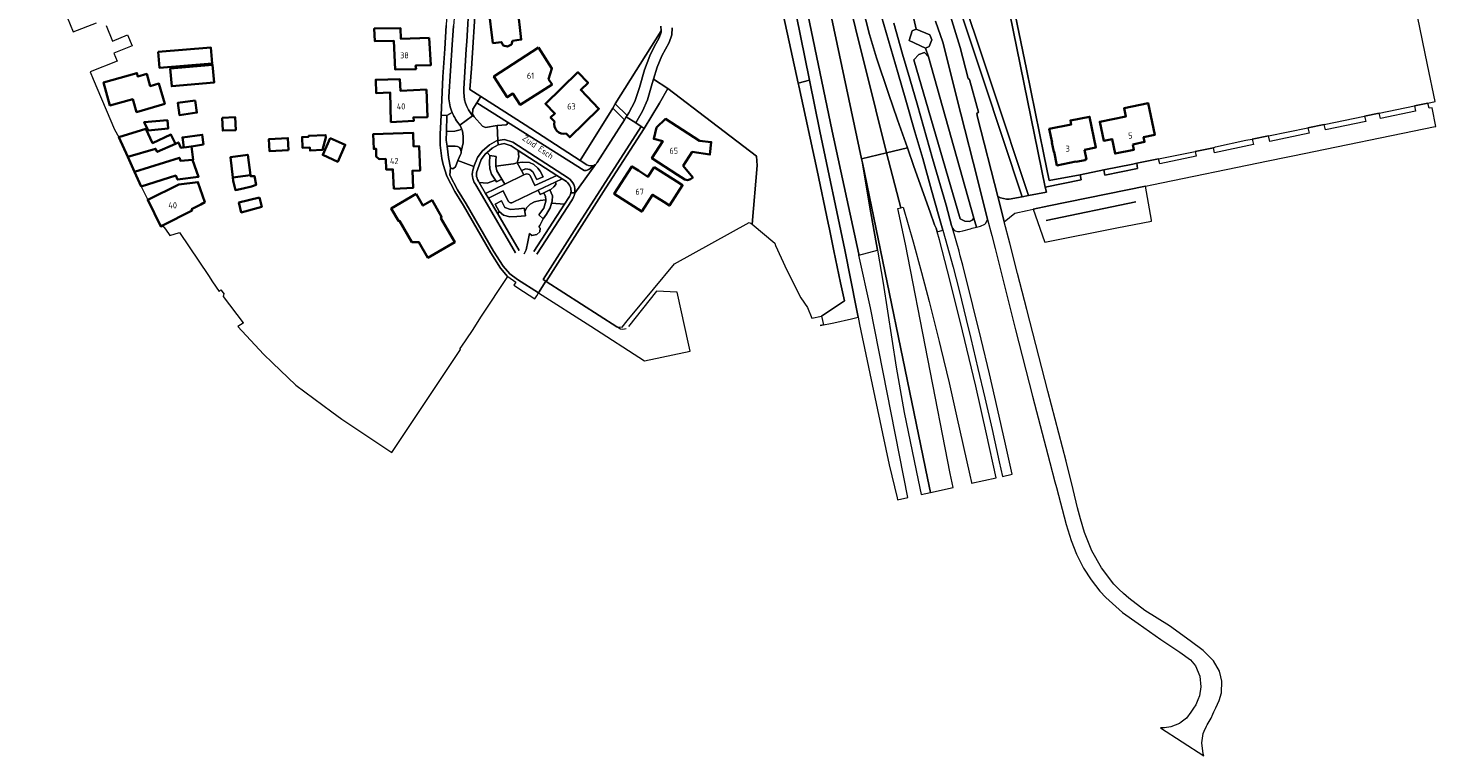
# Model space of a CAD drawing. Header units: metres. Extents: x 248690 to 249249, y 479346 to 480351.
# Tile 1 of 30: x 248764 to 249177, y 479346 to 479559. Entities that reach past the tile are written whole.
import ezdxf
from ezdxf.enums import TextEntityAlignment as Align

# ---------------------------------------------------------------- set-up
doc = ezdxf.new("R2010")
doc.units = ezdxf.units.M
for name, color, linetype, lineweight in [('B-XX-GR-GROENVOORZIENING-GV', 80, 'Continuous', 18), ('B-XX-IE-TERREINAFSCHEIDING_KUNSTMATIG_HEKWERK-G', 20, 'IE-TERREINAFSCHEIDING-KUNSTMATIG', 18), ('B-XX-OG-BEBOUWING-GV', 7, 'Continuous', 35), ('B-XX-OG-BEBOUWING-T18', 10, 'Continuous', 18), ('B-XX-OG-BEBOUWING_LOODS-GV', 7, 'Continuous', 35), ('B-XX-OG-TERREIN_ERF-GV', 7, 'Continuous', 18), ('B-XX-OG-TOPOGRAFIE-T18', 10, 'Continuous', 18), ('B-XX-OG-WATER_SLOOT-GV', 120, 'Continuous', 18), ('B-XX-VH-VERHARDING_ASFALT-GV', 252, 'Continuous', 18), ('B-XX-VH-VERHARDING_GESLOTEN-GV', 252, 'Continuous', 18), ('B-XX-VH-VERHARDING_OPEN-GV', 252, 'Continuous', 18)]:
    doc.layers.add(name, color=color, linetype=linetype, lineweight=lineweight)
doc.styles.add('NLCS-ISO-M-T18', font='NLCS-ISO.ttf', dxfattribs={"height": 1.8})
doc.linetypes.add('IE-TERREINAFSCHEIDING-KUNSTMATIG', pattern='A,4,[82,NLCS.SHX,S=0.75,R=90,X=0,Y=0],4,-2', length=10)

msp = doc.modelspace()

# ---------------------------------------------------------------- linework, layer by layer
at = {"layer": 'B-XX-GR-GROENVOORZIENING-GV'}
for points in [[(248984.25, 479602.17), (248999.49, 479528.71), (249007.29, 479492.73), (249007.35, 479492.43), (249012.8, 479493.82), (249012.79, 479493.9), (249010.57, 479506.49), (249008.37, 479519.45), (249008.12, 479520.59), (248977.54, 479664.47)], [(249051.46, 479508.82), (249055.26, 479509.53), (249043.86, 479543.66), (249032.11, 479578.95)], [(249029.09, 479575.74), (249030.24, 479571.84), (249033.7, 479564.06), (249037.04, 479553.26), (249039.36, 479544.16), (249039.74, 479543.9), (249042.44, 479534.34), (249041.96, 479533.9), (249042.16, 479532.84), (249048.1, 479509.55)], [(248952.59, 479559.02), (248952.48, 479556.98), (248951.68, 479554.74), (248949.56, 479550.81), (248948.15, 479547.49), (248947.05, 479543.99), (248951.3, 479541.26), (248964.08, 479531.5), (248977.27, 479521.43), (248977.5, 479518.66), (248976.02, 479501.47), (248982.62, 479495.89), (248982.84, 479495.24), (248986.16, 479487.96), (248990.34, 479479.9), (248992.24, 479477.04), (248993.48, 479473.87), (248996.31, 479474.5), (249003.08, 479479.03), (249001.91, 479484.31), (249000, 479493.62), (248998.69, 479500), (248998.32, 479501.81), (248995.1, 479517.26), (248989.67, 479542.05), (248989.5, 479542.8), (248985.17, 479562.62)], [(249008.31, 479565.51), (249010.45, 479557.05), (249012.48, 479550.26), (249016.01, 479539.77), (249018.67, 479532.11), (249021.57, 479523.86)], [(249021.57, 479523.86), (249023.49, 479518.43), (249028.21, 479504.97), (249029.52, 479501.28), (249030.02, 479500.31), (249030.32, 479499.24), (249031.94, 479499.72), (249030.82, 479503.78), (249028.67, 479511.41), (249026.04, 479520.73), (249023.73, 479528.52), (249021.09, 479537.82), (249018.78, 479545.93), (249013.32, 479564.73)], [(249017.56, 479560.4), (249020.15, 479551.32), (249022.28, 479544.05), (249024.48, 479536.37), (249028.96, 479520.76), (249032.89, 479507.08), (249034.54, 479501.12), (249034.79, 479500.35), (249035.15, 479499.86), (249035.61, 479499.51), (249036.27, 479499.32), (249036.97, 479499.35), (249037.81, 479499.55), (249040.1, 479500.15), (249040.6, 479500.29), (249041.86, 479500.63), (249041.08, 479503.28), (249040.56, 479502.66), (249039.96, 479502.4), (249039.64, 479502.27), (249038.39, 479502.33), (249037.07, 479503.08), (249023.4, 479549.71), (249024.88, 479551.23), (249026.59, 479551.78), (249027.77, 479550.56), (249026.91, 479553.1), (249022.09, 479555.33), (249022.97, 479558.14), (249024.11, 479558.64), (249023.46, 479561.7)], [(249023.46, 479561.7), (249024.11, 479558.64), (249028.13, 479556.97), (249028.77, 479555.5), (249027.98, 479553.62), (249026.91, 479553.1), (249027.77, 479550.56), (249041.08, 479503.28), (249041.86, 479500.63), (249042.96, 479500.93), (249044.29, 479501.44), (249044.61, 479501.78), (249045.09, 479502.89), (249042, 479515.06), (249037.2, 479533.86), (249031.96, 479554.84), (249029.84, 479561)], [(248888.04, 479534.18), (248886.45, 479533.38), (248886.32, 479528.68), (248888.78, 479528.76), (248890.38, 479529.16), (248890.7, 479529.57), (248890.72, 479529.6), (248890.29, 479530.48)], [(248938.51, 479532.04), (248935.09, 479535.48), (248925.56, 479520.14), (248927.55, 479518.85)], [(248930.57, 479519.6), (248938.51, 479532.04)], [(248888.91, 479524.4), (248886.54, 479524.38), (248886.88, 479521), (248887.54, 479518), (248888.15, 479517.72), (248888.93, 479518.29), (248889.7, 479520.16), (248890.41, 479521.9)], [(248899.04, 479521.6), (248898.28, 479522.51), (248897.69, 479522.02), (248896.52, 479520.43), (248895.39, 479517.45)], [(248895.96, 479513.68), (248898.31, 479513.53), (248900.69, 479514.35), (248899.55, 479516.18), (248899.04, 479517.68), (248898.94, 479519.48), (248899.04, 479521.6)], [(248910.85, 479515.71), (248910.85, 479515.72), (248912.24, 479512.78), (248918.67, 479515.79), (248907.38, 479523.07), (248907.51, 479521.26), (248907.06, 479519.49), (248907.05, 479519.45)], [(248907.05, 479519.45), (248907.08, 479519.45), (248908.66, 479519.64), (248910.71, 479519.58), (248911.96, 479518.97), (248913.18, 479517.88), (248913.82, 479517.01), (248914.72, 479515.38), (248912.83, 479514.54), (248911.7, 479516.82), (248910.74, 479517.52), (248909.59, 479517.75), (248908.3, 479517.2), (248908.98, 479515.91), (248909.52, 479516.17)], [(248921.51, 479513.96), (248920.26, 479514.77), (248918.25, 479513.81), (248918.38, 479513.56), (248918.43, 479513.13), (248917.87, 479512.42), (248916.99, 479511.69), (248916.66, 479511.52), (248917.41, 479509.76), (248917.32, 479508.19), (248917.14, 479507.64)], [(248904.39, 479508.25), (248902.99, 479511.21), (248898.61, 479509.14), (248901.35, 479504.47)], [(248901.35, 479504.47), (248901.8, 479505.19), (248900.59, 479507.3), (248902.44, 479508.3), (248903.47, 479506.38), (248905.14, 479505.8), (248907.58, 479506), (248909.11, 479506.19), (248909.28, 479505.21), (248909.85, 479506.25), (248910.88, 479507.38), (248912.16, 479508.02), (248913.86, 479508.43), (248915.49, 479508.66), (248915.42, 479509.57), (248914.94, 479510.63), (248913.84, 479510.16), (248913.26, 479511.43), (248905.91, 479507.92)], [(248909.08, 479492.76), (248909.72, 479493.91), (248910.24, 479496.28), (248910.72, 479498.75), (248911.42, 479498.17), (248912.8, 479498.49), (248913.73, 479499.26), (248913.83, 479500.32), (248913.38, 479500.67), (248913.76, 479501.12), (248914.69, 479503.06), (248913.44, 479504.22), (248914.85, 479506.14), (248915.52, 479508.22), (248915.49, 479508.66), (248913.86, 479508.43), (248912.16, 479508.02), (248910.88, 479507.38), (248909.85, 479506.25), (248909.28, 479505.21), (248909.5, 479503.88), (248907, 479503.69), (248904.88, 479503.62), (248903.09, 479504.14), (248901.8, 479505.19), (248901.35, 479504.47), (248907.65, 479493.76)], [(248917.14, 479507.64), (248921, 479507.39), (248922.22, 479509.26)], [(249062.26, 479502.6), (249088.55, 479508.03)], [(249088.55, 479508.03), (249062.26, 479502.6)], [(248911.95, 479493.42), (248921, 479507.39), (248917.14, 479507.64), (248916.71, 479506.27), (248915.65, 479504.41), (248914.69, 479503.06), (248913.76, 479501.12), (248913.38, 479500.67), (248913.83, 479500.32), (248913.73, 479499.26), (248912.8, 479498.49), (248911.42, 479498.17), (248910.72, 479498.75), (248910.24, 479496.28), (248909.72, 479493.91), (248909.08, 479492.76)]]:
    msp.add_lwpolyline(points, dxfattribs=at)
for points in [[(248970.13, 479611.27), (248966.77, 479610.64), (248970.5, 479593.92), (248980.24, 479581.16), (248983.47, 479570.81), (248985.17, 479562.62), (248989.5, 479542.8), (248992.79, 479543.69), (248981.15, 479601.04), (248978.67, 479612.86), (248977.48, 479612.64), (248978.48, 479608.43), (248978.58, 479606.19), (248978.61, 479605.21), (248978.5, 479604.29), (248978.13, 479603.46), (248977.52, 479602.94), (248974.46, 479602.12), (248972.87, 479602.24), (248972.32, 479602.55), (248971.95, 479603.29)], [(249062.01, 479512.32), (249048.51, 479578.6), (249035.06, 479575.93), (249046.59, 479541.33), (249057.09, 479509.87), (249062.39, 479510.85)], [(249048.51, 479578.6), (249062.01, 479512.32), (249072.57, 479514.49), (249072.27, 479515.99), (249063.11, 479514.3), (249061.58, 479521.91), (249056.53, 479546.89), (249050.98, 479573.47), (249049.79, 479578.85)], [(248935.8, 479536.73), (248939.31, 479533.3), (248939.85, 479534.14), (248941.57, 479537.49), (248942.95, 479541.59), (248944.43, 479546.77), (248945.96, 479550.82), (248947.29, 479553.5), (248948.71, 479556.14), (248949.31, 479557.82), (248949.29, 479558.13)], [(248941.87, 479531.15), (248943.46, 479530.13), (248944.35, 479529.56), (248948.86, 479536.94), (248951.3, 479541.26), (248947.05, 479543.99), (248946.64, 479542.69), (248945.26, 479537.93), (248943.88, 479534.62)], [(248996.31, 479474.5), (248996.92, 479471.93), (248995.99, 479471.72), (249000, 479472.59), (249005.17, 479473.71), (249007.09, 479474.17), (249006.58, 479476.62), (249003.22, 479493.99), (248995.82, 479528.77), (248992.79, 479543.69), (248989.5, 479542.8), (248989.67, 479542.05), (248995.1, 479517.26), (248998.32, 479501.81), (248998.69, 479500), (249000, 479493.62), (249001.91, 479484.31), (249003.08, 479479.03)], [(248894.2, 479533.41), (248894.43, 479532.98), (248896.85, 479530.23), (248897.78, 479529.83), (248901.24, 479530.42), (248901.29, 479530.43), (248903.89, 479530.57), (248904.27, 479530.87), (248904.19, 479531.39), (248895.24, 479537.1), (248894.06, 479535.23), (248894, 479533.76)], [(248907.06, 479519.49), (248907.51, 479521.26), (248907.38, 479523.07), (248905.27, 479524.43), (248903.28, 479525.09), (248901.52, 479524.77), (248899.74, 479523.72), (248898.28, 479522.51), (248899.04, 479521.6), (248900.93, 479521.37), (248900.8, 479520.15), (248900.77, 479518.49), (248906.03, 479519.13), (248907.05, 479519.45)], [(248902.56, 479514.7), (248901.15, 479517.14), (248900.77, 479518.49), (248900.8, 479520.15), (248900.93, 479521.37), (248899.04, 479521.6), (248898.94, 479519.48), (248899.04, 479517.68), (248899.55, 479516.18), (248900.69, 479514.35), (248900.99, 479513.87)], [(248903.41, 479513.22), (248908.98, 479515.91), (248908.3, 479517.2), (248907.08, 479519.45), (248907.05, 479519.45), (248906.03, 479519.13), (248900.77, 479518.49), (248901.15, 479517.14), (248902.56, 479514.7), (248902.85, 479514.19)], [(248907.08, 479519.45), (248908.3, 479517.2), (248909.59, 479517.75), (248910.74, 479517.52), (248911.7, 479516.82), (248912.83, 479514.54), (248914.72, 479515.38), (248913.82, 479517.01), (248913.18, 479517.88), (248911.96, 479518.97), (248910.71, 479519.58), (248908.66, 479519.64)], [(249088.84, 479519.35), (249087.74, 479519.03), (249079.15, 479517.38), (249079.45, 479515.88), (249089.11, 479517.85)], [(248900.69, 479514.35), (248898.31, 479513.53), (248895.96, 479513.68), (248897.79, 479510.5), (248903.41, 479513.22), (248902.85, 479514.19), (248902.56, 479514.7), (248900.99, 479513.87)], [(248918.25, 479513.81), (248913.26, 479511.43), (248913.84, 479510.16), (248914.94, 479510.63), (248916.66, 479511.52), (248916.99, 479511.69), (248917.87, 479512.42), (248918.43, 479513.13), (248918.38, 479513.56)], [(249061.82, 479496.44), (249061.9, 479496.19), (249083.04, 479500.41), (249093.21, 479502.4), (249093.18, 479502.69), (249091.39, 479512.67), (249063.1, 479506.88), (249058.49, 479505.88)], [(248901.8, 479505.19), (248903.09, 479504.14), (248904.88, 479503.62), (248907, 479503.69), (248909.5, 479503.88), (248909.28, 479505.21), (248909.11, 479506.19), (248907.58, 479506), (248905.14, 479505.8), (248903.47, 479506.38), (248902.44, 479508.3), (248900.59, 479507.3)], [(248914.69, 479503.06), (248915.65, 479504.41), (248916.71, 479506.27), (248917.14, 479507.64), (248917.32, 479508.19), (248917.41, 479509.76), (248916.66, 479511.52), (248914.94, 479510.63), (248915.42, 479509.57), (248915.49, 479508.66), (248915.52, 479508.22), (248914.85, 479506.14), (248913.44, 479504.22)]]:
    msp.add_lwpolyline(points, close=True, dxfattribs=at)
for points in [[(248890.29, 479530.48, -0.078104), (248888.04, 479534.18)], [(248890.64, 479522.81, 0.413078), (248888.91, 479524.4)], [(248890.41, 479521.9, 0.144287), (248890.64, 479522.81)], [(248895.39, 479517.45, 0.261365), (248895.96, 479513.68)], [(248909.52, 479516.17, -0.353678), (248910.85, 479515.71)], [(248927.55, 479518.85, 0.241111), (248929.58, 479518.73)], [(248929.58, 479518.73, 0.062095), (248930.06, 479519.02)], [(248930.06, 479519.02, 0.087157), (248930.57, 479519.6)], [(248922.82, 479510.68, 0.281675), (248921.51, 479513.96)], [(248905.91, 479507.92, -0.408812), (248904.39, 479508.25)], [(248922.22, 479509.26, 0.114998), (248922.82, 479510.68)], [(249048.1, 479509.55, 0.122192), (249051.46, 479508.82)]]:
    msp.add_lwpolyline(points, format="xyb", dxfattribs=at)
at = {"layer": 'B-XX-IE-TERREINAFSCHEIDING_KUNSTMATIG_HEKWERK-G'}
for points in [[(249056.53, 479546.89), (249050.98, 479573.47)], [(249061.58, 479521.91), (249056.53, 479546.89)]]:
    msp.add_lwpolyline(points, dxfattribs=at)
at = {"layer": 'B-XX-OG-BEBOUWING-GV'}
for points in [[(248905.66, 479555.27), (248908.26, 479555.59), (248907.12, 479565.22), (248911.63, 479565.75), (248911.13, 479569.91), (248903.64, 479569.02), (248904.06, 479565.54), (248898.69, 479564.9), (248899.93, 479554.58), (248902.48, 479554.89), (248902.98, 479553.86), (248904.26, 479553.58), (248905.38, 479554.15)], [(248881.27, 479556.08), (248872.98, 479555.79), (248872.87, 479558.92), (248865.12, 479558.82), (248865.3, 479555.18), (248870.85, 479555.26), (248871.25, 479546.86), (248877.4, 479546.98), (248877.27, 479547.99), (248881.72, 479548.09)], [(248801.75, 479551.99), (248802.15, 479547.28), (248817.58, 479548.59), (248817.18, 479553.3)], [(248913.35, 479553.26), (248900.23, 479544.83), (248904.16, 479538.71), (248905.84, 479539.78), (248907.95, 479536.52), (248917.31, 479542.48), (248916.31, 479544.04), (248917.27, 479547.16)], [(248794.3, 479538.16), (248795.4, 479534.36), (248803.69, 479536.78), (248801.96, 479542.72), (248799.44, 479541.98), (248798.41, 479545.54), (248795.81, 479544.78), (248795.52, 479545.8), (248785.72, 479543.06), (248787.61, 479536.29)], [(248805.27, 479547.11), (248805.75, 479541.9), (248818.2, 479543.04), (248817.72, 479548.24)], [(248880.45, 479540.99), (248872.82, 479540.61), (248872.67, 479543.99), (248865.57, 479543.83), (248865.67, 479539.94), (248869.82, 479540.06), (248870.02, 479531.41), (248876.73, 479531.75), (248876.65, 479532.77), (248880.73, 479532.86)], [(248812.63, 479537.79), (248807.52, 479537.1), (248808, 479533.49), (248813.11, 479534.18)], [(249087.7, 479524.88), (249091.13, 479525.61), (249090.85, 479526.96), (249094.12, 479527.64), (249092.2, 479536.94), (249085.15, 479535.48), (249085.65, 479533.09), (249078.01, 479531.5), (249079.16, 479525.92), (249081.61, 479526.43), (249082.49, 479522.19), (249088.03, 479523.3)], [(248820.56, 479532.67), (248820.71, 479528.9), (248824.5, 479529.05), (248824.35, 479532.82)], [(249073.49, 479523.32), (249076.88, 479523.98), (249075.01, 479533), (249069.36, 479531.89), (249069.61, 479530.72), (249063.19, 479529.41), (249064.02, 479525.44), (249063.91, 479525.41), (249064.48, 479522.68), (249064.59, 479522.7), (249065.41, 479518.72), (249070.96, 479519.85), (249070.98, 479519.76), (249073.68, 479520.29), (249073.66, 479520.41), (249074.07, 479520.49)], [(248790.2, 479526.96), (248792.82, 479521.22), (248800.97, 479523.58), (248801.49, 479522.68), (248806.8, 479525), (248805.5, 479527.75), (248800.09, 479525.25), (248798.15, 479529.41)], [(248798.79, 479528.96), (248804.69, 479529.55), (248804.45, 479531.93), (248797.64, 479531.4)], [(248958.42, 479522.65), (248963.64, 479521.87), (248964.02, 479525.54), (248960.54, 479525.96), (248950.62, 479532.32), (248947.99, 479529.82), (248947.13, 479526.49), (248949.76, 479525.8), (248946.61, 479520.79), (248954.13, 479515.95), (248956.3, 479514.58), (248957.08, 479514.4), (248957.9, 479514.66), (248958.57, 479515.12), (248955.81, 479518.57)], [(248794.82, 479516.83), (248807.96, 479520.97), (248808.29, 479520.1), (248811.85, 479520.33), (248812.01, 479520.36), (248811.48, 479524.28), (248809.27, 479523.94), (248809.25, 479524.09), (248808.4, 479523.83), (248807.69, 479525.45), (248806.8, 479525), (248801.49, 479522.68), (248800.97, 479523.58), (248792.82, 479521.22)], [(248815.09, 479524.82), (248814.69, 479527.71), (248808.86, 479526.9), (248809.25, 479524.09), (248809.27, 479523.94), (248811.48, 479524.28)], [(248850.92, 479526.92), (248850.88, 479527.6), (248845.88, 479527.34), (248845.89, 479527.12), (248843.95, 479527.02), (248844.12, 479523.83), (248846.25, 479523.94), (248846.3, 479523.06), (248849.93, 479523.25)], [(248852.25, 479526.73), (248850.04, 479521.77), (248854.44, 479519.8), (248856.65, 479524.77)], [(248870.85, 479511.86), (248876.51, 479512.09), (248876.33, 479517.15), (248878.63, 479517.23), (248878.36, 479524.35), (248876.69, 479524.29), (248876.54, 479528.28), (248864.82, 479527.85), (248864.99, 479523.56), (248865.66, 479523.58), (248865.74, 479521.31), (248866.62, 479520.52), (248868.51, 479520.59), (248868.64, 479517.5), (248870.62, 479517.55)], [(248807.96, 479520.97), (248794.82, 479516.83), (248796.77, 479512.56), (248806.9, 479515.74), (248807.44, 479514.56), (248813.56, 479515.35), (248811.85, 479520.33), (248808.29, 479520.1)], [(248828.81, 479515.88), (248828.01, 479521.85), (248822.97, 479521.14), (248823.67, 479515.19)], [(248947.27, 479518.24), (248945.45, 479515.39), (248942.62, 479517.2), (248940.74, 479518.41), (248935.56, 479510.33), (248943.64, 479505.15), (248946.82, 479510.11), (248950.09, 479508.01), (248951.74, 479506.94), (248955.61, 479512.88), (248953.92, 479513.98)], [(248807.83, 479513.07), (248798.69, 479508.63), (248802.5, 479500.84), (248803.05, 479501.12), (248811.71, 479505.49), (248811.53, 479505.85), (248814.24, 479507.28), (248815.4, 479507.92), (248813.43, 479513.83)], [(248823.67, 479515.19), (248823.79, 479514.15), (248824.39, 479511.48), (248826.67, 479511.96), (248829.1, 479512.56), (248830.46, 479512.98), (248829.97, 479515.58), (248828.85, 479515.54), (248828.81, 479515.88)], [(248831.46, 479509.29), (248825.45, 479507.83), (248826.1, 479504.91), (248832.12, 479506.58)], [(248877.48, 479510.34), (248870.14, 479506.09), (248872.25, 479502.42), (248872.58, 479502.41), (248876.17, 479496.23), (248878.24, 479496.23), (248880.89, 479491.65), (248888.76, 479496.19), (248884.69, 479503.25), (248884.91, 479503.63), (248882.09, 479508.48), (248879.44, 479506.95)]]:
    msp.add_lwpolyline(points, close=True, dxfattribs=at)
msp.add_lwpolyline([(248921.41, 479528.07), (248922.48, 479526.97), (248931.07, 479535.34), (248925.71, 479540.86), (248927.86, 479542.95), (248924.87, 479546.02), (248915.38, 479536.77), (248918.14, 479533.93), (248916.89, 479532.72), (248918.04, 479531.54)], dxfattribs=at)
msp.add_lwpolyline([(248918.04, 479531.54, 0.576762), (248921.41, 479528.07)], format="xyb", dxfattribs=at)
at = {"layer": 'B-XX-OG-BEBOUWING_LOODS-GV'}
msp.add_lwpolyline([(248839.99, 479523.15), (248839.8, 479526.74), (248834.22, 479526.43), (248834.42, 479522.84)], close=True, dxfattribs=at)
at = {"layer": 'B-XX-OG-TERREIN_ERF-GV'}
for points in [[(248763.6, 479590.23), (248776.8, 479557.87), (248783.68, 479560.48)], [(249050.98, 479573.47), (249056.53, 479546.89), (249061.58, 479521.91), (249063.11, 479514.3), (249072.27, 479515.99), (249079.15, 479517.38), (249087.74, 479519.03), (249088.84, 479519.35), (249095.27, 479520.65), (249106, 479522.79), (249111.34, 479523.9), (249111.92, 479524.14), (249120.82, 479526.07), (249122.73, 479526.39), (249127.54, 479527.34), (249139.06, 479529.77), (249143.82, 479530.74), (249155.71, 479533.18), (249159.99, 479534.03), (249170.32, 479536.14), (249174.23, 479536.95), (249176.44, 479537.49), (249174.19, 479548.16), (249169.76, 479569.68)], [(248894.92, 479567.1), (248893.64, 479547.1), (248893.21, 479541.01), (248896.4, 479538.96), (248909.39, 479530.57), (248925.56, 479520.14), (248935.09, 479535.48), (248935.71, 479536.58), (248935.8, 479536.73), (248949.29, 479558.13), (248949.21, 479559.51)], [(248786.48, 479559.73), (248788.31, 479555.19), (248792.77, 479556.98), (248794.08, 479553.73), (248788.74, 479551.58), (248789.67, 479549.28), (248781.8, 479546.11), (248782.65, 479543.96), (248788.96, 479529.2), (248790.2, 479526.96), (248798.15, 479529.41), (248800.09, 479525.25), (248805.5, 479527.75), (248806.8, 479525), (248807.69, 479525.45), (248808.4, 479523.83), (248809.25, 479524.09), (248808.86, 479526.9), (248814.69, 479527.71), (248815.09, 479524.82), (248811.48, 479524.28), (248812.01, 479520.36), (248811.85, 479520.33), (248813.56, 479515.35), (248807.44, 479514.56), (248806.9, 479515.74), (248796.77, 479512.56), (248798.69, 479508.63), (248807.83, 479513.07), (248813.43, 479513.83), (248815.4, 479507.92), (248814.24, 479507.28), (248811.53, 479505.85), (248811.71, 479505.49), (248803.05, 479501.12), (248803.86, 479500), (248805.19, 479498.16), (248805.19, 479498.16), (248808.05, 479499.08), (248816.47, 479486.41), (248817.7, 479484.56), (248819.6, 479481.76), (248820.14, 479482.21), (248821.1, 479481), (248820.87, 479480.71), (248820.83, 479480.31), (248826.64, 479472.57), (248826.7, 479472.49), (248825.13, 479471.46), (248832.61, 479463.4), (248835.28, 479460.83), (248842.14, 479454.23), (248852.73, 479446.41), (248855.67, 479444.26), (248870.3, 479434.48), (248890.47, 479464.73), (248890.23, 479464.9), (248890.6, 479465.41), (248893.99, 479470.27), (248896.6, 479474.53), (248904.32, 479486.13), (248904.24, 479486.18), (248902.2, 479488.57), (248899.35, 479493.05), (248891.34, 479506.93), (248888.76, 479511.07), (248886.44, 479515.52), (248885.33, 479518.99), (248884.94, 479520.76), (248884.51, 479524.61), (248884.5, 479528), (248884.6, 479529.61), (248884.78, 479533.48), (248885.3, 479544.67), (248885.89, 479552.86), (248886.21, 479559.75)], [(248918.04, 479531.54), (248916.89, 479532.72), (248918.14, 479533.93), (248915.38, 479536.77), (248924.87, 479546.02), (248927.86, 479542.95), (248925.71, 479540.86), (248931.07, 479535.34), (248922.48, 479526.97)], [(248922.48, 479526.97), (248921.41, 479528.07)]]:
    msp.add_lwpolyline(points, dxfattribs=at)
for points in [[(248904.06, 479565.54), (248903.64, 479569.02), (248911.13, 479569.91), (248911.63, 479565.75), (248907.12, 479565.22), (248908.26, 479555.59), (248905.66, 479555.27), (248905.38, 479554.15), (248904.26, 479553.58), (248902.98, 479553.86), (248902.48, 479554.89), (248899.93, 479554.58), (248898.69, 479564.9)], [(248881.27, 479556.08), (248881.72, 479548.09), (248877.27, 479547.99), (248877.4, 479546.98), (248871.25, 479546.86), (248870.85, 479555.26), (248865.3, 479555.18), (248865.12, 479558.82), (248872.87, 479558.92), (248872.98, 479555.79)], [(248801.75, 479551.99), (248817.18, 479553.3), (248817.58, 479548.59), (248802.15, 479547.28)], [(248913.35, 479553.26), (248917.27, 479547.16), (248916.31, 479544.04), (248917.31, 479542.48), (248907.95, 479536.52), (248905.84, 479539.78), (248904.16, 479538.71), (248900.23, 479544.83)], [(248795.52, 479545.8), (248795.81, 479544.78), (248798.41, 479545.54), (248799.44, 479541.98), (248801.96, 479542.72), (248803.69, 479536.78), (248795.4, 479534.36), (248794.3, 479538.16), (248787.61, 479536.29), (248785.72, 479543.06)], [(248805.27, 479547.11), (248817.72, 479548.24), (248818.2, 479543.04), (248805.75, 479541.9)], [(248880.45, 479540.99), (248880.73, 479532.86), (248876.65, 479532.77), (248876.73, 479531.75), (248870.02, 479531.41), (248869.82, 479540.06), (248865.67, 479539.94), (248865.57, 479543.83), (248872.67, 479543.99), (248872.82, 479540.61)], [(248915.56, 479484.7), (248936.35, 479471.37), (248937.86, 479471.3), (248939.37, 479473.1), (248947.06, 479482.4), (248953.21, 479489.84), (248975.1, 479501.97), (248976.02, 479501.47), (248977.5, 479518.66), (248977.27, 479521.43), (248964.08, 479531.5), (248951.3, 479541.26), (248948.86, 479536.94), (248944.35, 479529.56), (248933.13, 479512.1)], [(248812.63, 479537.79), (248813.11, 479534.18), (248808, 479533.49), (248807.52, 479537.1)], [(249087.7, 479524.88), (249088.03, 479523.3), (249082.49, 479522.19), (249081.61, 479526.43), (249079.16, 479525.92), (249078.01, 479531.5), (249085.65, 479533.09), (249085.15, 479535.48), (249092.2, 479536.94), (249094.12, 479527.64), (249090.85, 479526.96), (249091.13, 479525.61)], [(248820.56, 479532.67), (248824.35, 479532.82), (248824.5, 479529.05), (248820.71, 479528.9)], [(249073.49, 479523.32), (249074.07, 479520.49), (249073.66, 479520.41), (249073.68, 479520.29), (249070.98, 479519.76), (249070.96, 479519.85), (249065.41, 479518.72), (249064.59, 479522.7), (249064.48, 479522.68), (249063.91, 479525.41), (249064.02, 479525.44), (249063.19, 479529.41), (249069.61, 479530.72), (249069.36, 479531.89), (249075.01, 479533), (249076.88, 479523.98)], [(248798.79, 479528.96), (248797.64, 479531.4), (248804.45, 479531.93), (248804.69, 479529.55)], [(248960.54, 479525.96), (248964.02, 479525.54), (248963.64, 479521.87), (248958.42, 479522.65), (248955.81, 479518.57), (248958.57, 479515.12), (248957.9, 479514.66), (248957.08, 479514.4), (248956.3, 479514.58), (248954.13, 479515.95), (248946.61, 479520.79), (248949.76, 479525.8), (248947.13, 479526.49), (248947.99, 479529.82), (248950.62, 479532.32)], [(248834.42, 479522.84), (248834.22, 479526.43), (248839.8, 479526.74), (248839.99, 479523.15)], [(248849.93, 479523.25), (248846.3, 479523.06), (248846.25, 479523.94), (248844.12, 479523.83), (248843.95, 479527.02), (248845.89, 479527.12), (248845.88, 479527.34), (248850.88, 479527.6), (248850.92, 479526.92)], [(248852.25, 479526.73), (248856.65, 479524.77), (248854.44, 479519.8), (248850.04, 479521.77)], [(248876.51, 479512.09), (248870.85, 479511.86), (248870.62, 479517.55), (248868.64, 479517.5), (248868.51, 479520.59), (248866.62, 479520.52), (248865.74, 479521.31), (248865.66, 479523.58), (248864.99, 479523.56), (248864.82, 479527.85), (248876.54, 479528.28), (248876.69, 479524.29), (248878.36, 479524.35), (248878.63, 479517.23), (248876.33, 479517.15)], [(248823.67, 479515.19), (248822.97, 479521.14), (248828.01, 479521.85), (248828.81, 479515.88), (248828.85, 479515.54), (248829.97, 479515.58), (248830.46, 479512.98), (248829.1, 479512.56), (248826.67, 479511.96), (248824.39, 479511.48), (248823.79, 479514.15)], [(248945.45, 479515.39), (248947.27, 479518.24), (248953.92, 479513.98), (248955.61, 479512.88), (248951.74, 479506.94), (248950.09, 479508.01), (248946.82, 479510.11), (248943.64, 479505.15), (248935.56, 479510.33), (248940.74, 479518.41), (248942.62, 479517.2)], [(248831.46, 479509.29), (248832.12, 479506.58), (248826.1, 479504.91), (248825.45, 479507.83)], [(248870.14, 479506.09), (248877.48, 479510.34), (248879.44, 479506.95), (248882.09, 479508.48), (248884.91, 479503.63), (248884.69, 479503.25), (248888.76, 479496.19), (248880.89, 479491.65), (248878.24, 479496.23), (248876.17, 479496.23), (248872.58, 479502.41), (248872.25, 479502.42)]]:
    msp.add_lwpolyline(points, close=True, dxfattribs=at)
msp.add_lwpolyline([(248921.41, 479528.07, -0.576762), (248918.04, 479531.54)], format="xyb", dxfattribs=at)
at = {"layer": 'B-XX-OG-WATER_SLOOT-GV'}
msp.add_lwpolyline([(248981.15, 479601.04), (248992.79, 479543.69), (248995.82, 479528.77), (249003.22, 479493.99), (249006.58, 479476.62), (249007.09, 479474.17), (249007.54, 479472.05), (249014.26, 479440.09), (249016.2, 479430.86), (249018.51, 479421.27), (249018.66, 479420.65), (249021.71, 479421.33), (249010.71, 479476.95), (249007.35, 479492.43), (249007.29, 479492.73), (248999.49, 479528.71), (248984.25, 479602.17)], dxfattribs=at)
for points in [[(249026.91, 479553.1), (249027.98, 479553.62), (249028.77, 479555.5), (249028.13, 479556.97), (249024.11, 479558.64), (249022.97, 479558.14), (249022.09, 479555.33)], [(249041.08, 479503.28), (249027.77, 479550.56), (249026.59, 479551.78), (249024.88, 479551.23), (249023.4, 479549.71), (249037.07, 479503.08), (249038.39, 479502.33), (249039.64, 479502.27), (249039.96, 479502.4), (249040.56, 479502.66)]]:
    msp.add_lwpolyline(points, close=True, dxfattribs=at)
at = {"layer": 'B-XX-VH-VERHARDING_ASFALT-GV'}
for points in [[(248977.54, 479664.47), (249008.12, 479520.59), (249015.38, 479522.35), (249012.32, 479534.96), (248994.35, 479607.36)], [(248994.35, 479607.36), (249012.32, 479534.96), (249015.38, 479522.35), (249021.57, 479523.86), (249018.67, 479532.11), (249016.01, 479539.77), (249012.48, 479550.26), (249010.45, 479557.05), (249008.31, 479565.51)], [(249013.32, 479564.73), (249018.78, 479545.93), (249021.09, 479537.82), (249023.73, 479528.52), (249026.04, 479520.73), (249028.67, 479511.41), (249030.82, 479503.78), (249031.94, 479499.72), (249032.62, 479497.27), (249034.95, 479488.91), (249036.73, 479482.03), (249038.8, 479473.5), (249040.14, 479467.91), (249042.27, 479459.19), (249044.29, 479450.57), (249046.43, 479441.27), (249048.49, 479431.83), (249049.41, 479427.48), (249052.26, 479428.12), (249050.37, 479436.95), (249048.03, 479447.34), (249045.64, 479457.58), (249043.21, 479467.76), (249040.8, 479477.65), (249037.86, 479489.42), (249037.66, 479490.13), (249037.05, 479492.22), (249036.72, 479493.59), (249034.79, 479500.35), (249034.54, 479501.12), (249032.89, 479507.08), (249028.96, 479520.76), (249024.48, 479536.37), (249022.28, 479544.05), (249020.15, 479551.32), (249017.56, 479560.4)]]:
    msp.add_lwpolyline(points, dxfattribs=at)
for points in [[(249028.37, 479422.81), (249035.01, 479424.28), (249034.14, 479428.35), (249020.99, 479495.64), (249018.79, 479506.1), (249019.61, 479506.29), (249015.38, 479522.35), (249008.12, 479520.59), (249008.37, 479519.45), (249027.48, 479426.98)], [(249015.38, 479522.35), (249019.61, 479506.29), (249020.32, 479506.46), (249023.23, 479496.32), (249025.72, 479487.28), (249027.99, 479478.83), (249030.87, 479467.06), (249031.36, 479465.03), (249033.83, 479454.92), (249035.98, 479445.32), (249039.88, 479427.86), (249040.34, 479425.69), (249040.39, 479425.48), (249047.63, 479427.09), (249044.81, 479440.03), (249041.62, 479453.97), (249037.77, 479470.17), (249034.13, 479484.72), (249030.97, 479496.9), (249030.32, 479499.24), (249030.02, 479500.31), (249029.52, 479501.28), (249028.21, 479504.97), (249023.49, 479518.43), (249021.57, 479523.86)], [(249025.58, 479422.19), (249028.37, 479422.81), (249027.48, 479426.98), (249008.37, 479519.45), (249010.57, 479506.49), (249012.79, 479493.9), (249012.8, 479493.82), (249014.49, 479484.21), (249018.29, 479459.59), (249020.6, 479446.23), (249024.68, 479426.36)]]:
    msp.add_lwpolyline(points, close=True, dxfattribs=at)
at = {"layer": 'B-XX-VH-VERHARDING_GESLOTEN-GV'}
for points in [[(248890.73, 479597.06), (248886.33, 479596.05), (248888.02, 479588.56), (248888.1, 479588.24), (248888.36, 479584.61), (248888.64, 479580.7), (248889.04, 479573.2), (248889.02, 479570.06), (248889, 479566.3), (248888.42, 479559.61), (248888.02, 479554.06), (248886.99, 479538.83)], [(248891.42, 479541.17), (248892.13, 479552.8), (248892.3, 479555), (248892.99, 479566.94), (248893.04, 479567.86), (248893.1, 479577.56), (248893, 479583.14), (248892.92, 479583.58), (248891.44, 479592.24), (248890.73, 479597.06)], [(249029.84, 479561), (249031.96, 479554.84), (249037.2, 479533.86), (249042, 479515.06), (249045.09, 479502.89), (249046.29, 479498.16), (249047.26, 479494.34), (249053.26, 479470.46), (249058.26, 479451.06), (249063.36, 479431.6), (249064.86, 479425.94), (249065.28, 479424.28), (249068.18, 479413.44), (249069.6, 479408.68), (249071.16, 479404.72), (249073.18, 479400.64), (249075.48, 479397.18), (249078, 479393.84), (249079.73, 479392.03), (249084.63, 479387.59), (249089.26, 479384.4), (249095.92, 479379.68), (249101.52, 479375.98), (249104.6, 479373.68), (249106.12, 479371.94), (249107.32, 479368.9), (249107.68, 479365.84), (249107.28, 479363.14), (249106.79, 479361.97), (249106.18, 479360.52), (249105.51, 479359.5), (249104.68, 479358.4), (249103.4, 479356.6), (249101.91, 479355.46), (249101.35, 479355.03), (249098.86, 479354.12), (249096.99, 479353.77), (249095.85, 479353.8), (249108.55, 479345.57), (249108.3, 479346.13), (249107.91, 479349.4), (249108.29, 479352.16), (249108.62, 479352.85), (249109.3, 479354.29), (249109.55, 479354.69), (249110.69, 479356.57), (249111.16, 479357.78), (249111.46, 479358.43), (249112.03, 479359.67), (249113.02, 479361.82), (249113.7, 479364.04), (249113.8, 479367.42), (249113.52, 479368.73), (249113.16, 479370.4), (249111.36, 479373.42), (249108.32, 479376.48), (249104.5, 479379.34), (249098.46, 479383.7), (249091.2, 479388.22), (249086.48, 479391.78), (249084.97, 479393.2), (249083.62, 479394.48), (249082.1, 479395.92), (249078.48, 479400.7), (249075.68, 479405.7), (249073.52, 479411.02), (249072.39, 479415.04), (249071.46, 479418.34), (249070.15, 479423.67), (249068.14, 479431.96), (249062.8, 479452.46), (249056.6, 479476.44), (249053.88, 479487.04), (249051.6, 479495.91), (249049.97, 479502.21), (249049.36, 479504.6), (249048.1, 479509.55), (249042.16, 479532.84), (249041.96, 479533.9), (249042.44, 479534.34), (249039.74, 479543.9), (249039.36, 479544.16), (249037.04, 479553.26), (249033.7, 479564.06)], [(248890.29, 479530.48), (248894, 479533.27)]]:
    msp.add_lwpolyline(points, dxfattribs=at)
for points in [[(248894, 479533.27, -0.19661), (248891.42, 479541.17)], [(248886.99, 479538.83, 0.085917), (248888.04, 479534.18)], [(248888.04, 479534.18, 0.078104), (248890.29, 479530.48)]]:
    msp.add_lwpolyline(points, format="xyb", dxfattribs=at)
at = {"layer": 'B-XX-VH-VERHARDING_OPEN-GV'}
for points in [[(249006.34, 479664.18), (249008.07, 479656.87), (249010.23, 479658.85), (249014.47, 479659.66), (249014.7, 479658.46), (249017.37, 479645.32), (249030.19, 479583.1), (249032.11, 479578.95), (249043.86, 479543.66), (249055.26, 479509.53), (249057.09, 479509.87), (249046.59, 479541.33), (249035.06, 479575.93), (249048.51, 479578.6), (249049.79, 479578.85), (249050.07, 479578.91), (249078.28, 479584.72), (249126.03, 479594.58), (249162.96, 479602.18), (249163.49, 479602.28), (249163.14, 479603.92), (249151.95, 479601.61), (249151.86, 479602.16)], [(248894, 479533.27), (248894.2, 479533.41), (248894, 479533.76), (248894.06, 479535.23), (248895.24, 479537.1), (248896.4, 479538.96), (248893.21, 479541.01), (248893.64, 479547.1), (248894.92, 479567.1), (248895.08, 479573.15), (248895.01, 479579.07), (248893.98, 479589.36), (248893.26, 479593.89), (248892.36, 479597.78), (248891.23, 479602.13), (248890.54, 479605.16), (248890.09, 479605.56), (248889.56, 479607.33), (248888.37, 479605.28), (248889.31, 479602.31), (248890.73, 479597.06), (248891.44, 479592.24), (248892.92, 479583.58)], [(248885.9, 479588.71), (248886.23, 479584.63), (248886.63, 479581.5), (248886.63, 479579.29), (248886.72, 479574.36), (248886.87, 479572.08), (248886.86, 479570.47), (248886.67, 479567.53), (248886.21, 479559.75), (248885.89, 479552.86), (248885.3, 479544.67), (248884.78, 479533.48), (248886.45, 479533.38), (248888.04, 479534.18)], [(248892.92, 479583.58), (248893, 479583.14), (248893.1, 479577.56), (248893.04, 479567.86), (248892.99, 479566.94), (248892.3, 479555), (248892.13, 479552.8), (248891.42, 479541.17)], [(248886.99, 479538.83), (248888.02, 479554.06), (248888.42, 479559.61)], [(248949.21, 479559.51), (248949.29, 479558.13), (248949.31, 479557.82), (248948.71, 479556.14), (248947.29, 479553.5), (248945.96, 479550.82), (248944.43, 479546.77), (248942.95, 479541.59), (248941.57, 479537.49), (248939.85, 479534.14), (248939.31, 479533.3), (248939.07, 479532.93), (248941.87, 479531.15), (248943.88, 479534.62), (248945.26, 479537.93), (248946.64, 479542.69), (248947.05, 479543.99), (248948.15, 479547.49), (248949.56, 479550.81), (248951.68, 479554.74), (248952.48, 479556.98), (248952.59, 479559.02)], [(248927.55, 479518.85), (248925.56, 479520.14), (248909.39, 479530.57), (248896.4, 479538.96), (248895.24, 479537.1), (248904.19, 479531.39)], [(249048.1, 479509.55), (249049.36, 479504.6), (249049.97, 479502.21), (249053.08, 479504.7), (249056.7, 479505.49), (249058.49, 479505.88), (249063.1, 479506.88), (249091.39, 479512.67), (249093.24, 479513.05), (249127.4, 479520.03), (249132.72, 479521.13), (249134.62, 479521.52), (249176.43, 479530.13), (249176.6, 479530.16), (249175.49, 479535.61), (249174.61, 479535.46), (249174.23, 479536.95), (249170.32, 479536.14), (249170.62, 479534.61), (249160.35, 479532.46), (249159.99, 479534.03), (249155.71, 479533.18), (249156.05, 479531.59), (249144.19, 479529.11), (249143.82, 479530.74), (249139.06, 479529.77), (249139.4, 479528.16), (249127.87, 479525.74), (249127.54, 479527.34), (249122.73, 479526.39), (249123.07, 479524.82), (249111.68, 479522.43), (249111.34, 479523.9), (249106, 479522.79)], [(248901.24, 479530.42), (248897.78, 479529.83), (248896.85, 479530.23), (248894.43, 479532.98), (248894.2, 479533.41), (248894, 479533.27), (248890.29, 479530.48), (248890.72, 479529.6), (248890.7, 479529.57), (248891, 479528.74), (248891.26, 479527.33), (248891.21, 479525.36), (248890.64, 479522.81)], [(248943.46, 479530.13), (248941.87, 479531.15), (248939.07, 479532.93), (248938.51, 479532.04), (248930.57, 479519.6)], [(248890.64, 479522.81), (248891.21, 479525.36), (248891.26, 479527.33), (248891, 479528.74), (248890.7, 479529.57), (248890.38, 479529.16), (248888.78, 479528.76), (248886.32, 479528.68), (248886.25, 479526.09), (248886.54, 479524.38), (248888.91, 479524.4)], [(248894.22, 479517.9), (248894.4, 479518.38), (248889.7, 479520.16), (248888.93, 479518.29), (248888.15, 479517.72), (248887.54, 479518), (248887.35, 479515.86), (248889.58, 479511.59), (248892.15, 479507.47), (248896.16, 479500.53), (248900.16, 479493.6), (248902.95, 479489.2), (248904.87, 479486.95), (248907.2, 479485.29), (248913.35, 479481.37), (248915.51, 479484.73), (248914.67, 479485.27), (248924.48, 479500.57), (248932.24, 479512.67), (248943.46, 479530.13)], [(248890.41, 479521.9), (248889.7, 479520.16), (248894.4, 479518.38), (248895.41, 479521.04), (248896.76, 479522.88), (248898.99, 479524.73), (248901.05, 479525.94), (248901.42, 479526.01), (248901.24, 479530.42)], [(248904.27, 479530.87), (248903.89, 479530.57), (248901.29, 479530.43), (248901.24, 479530.42), (248901.42, 479526.01), (248903.32, 479526.35), (248905.75, 479525.55), (248922.15, 479514.97)], [(248929.58, 479518.73), (248928.13, 479517.5), (248927.36, 479517.24), (248926.76, 479517.24), (248904.19, 479531.39), (248904.27, 479530.87)], [(248904.19, 479531.39), (248926.76, 479517.24), (248927.36, 479517.24), (248928.13, 479517.5), (248929.58, 479518.73)], [(248944.35, 479529.56), (248943.46, 479530.13), (248932.24, 479512.67), (248924.48, 479500.57), (248914.67, 479485.27), (248915.51, 479484.73), (248913.35, 479481.37), (248928.69, 479471.52), (248944.4, 479461.36), (248957.85, 479464.25), (248957.47, 479465.96), (248954, 479481.52), (248947.99, 479481.84), (248939.71, 479471.45)], [(248939.02, 479470.78), (248938.04, 479470.59), (248937.39, 479470.71), (248936.35, 479471.37), (248915.56, 479484.7), (248933.13, 479512.1), (248944.35, 479529.56)], [(248895.39, 479517.45), (248896.52, 479520.43), (248897.69, 479522.02), (248898.28, 479522.51), (248899.74, 479523.72), (248901.52, 479524.77), (248901.42, 479526.01), (248901.05, 479525.94), (248898.99, 479524.73), (248896.76, 479522.88), (248895.41, 479521.04), (248894.4, 479518.38), (248894.22, 479517.9)], [(248922.15, 479514.97), (248905.75, 479525.55), (248903.32, 479526.35), (248901.42, 479526.01), (248901.52, 479524.77), (248903.28, 479525.09), (248905.27, 479524.43), (248907.38, 479523.07)], [(248907.38, 479523.07), (248918.67, 479515.79), (248920.26, 479514.77), (248921.51, 479513.96)], [(249106, 479522.79), (249106.32, 479521.38), (249095.6, 479519.14), (249095.27, 479520.65), (249088.84, 479519.35), (249089.11, 479517.85), (249079.45, 479515.88), (249079.15, 479517.38), (249072.27, 479515.99), (249072.57, 479514.49), (249062.01, 479512.32), (249062.39, 479510.85), (249057.09, 479509.87), (249055.26, 479509.53), (249051.46, 479508.82)], [(248909.52, 479516.17), (248908.98, 479515.91), (248903.41, 479513.22), (248897.79, 479510.5), (248898.61, 479509.14), (248902.99, 479511.21), (248904.39, 479508.25)], [(248930.06, 479519.02), (248923.96, 479510.58)], [(248923.98, 479510.69), (248923.96, 479510.58), (248930.06, 479519.02)], [(248906.61, 479493.11), (248896.86, 479509.69), (248894.9, 479513.04), (248894.81, 479513.18)], [(248894.81, 479513.18), (248894.9, 479513.04), (248896.86, 479509.69), (248906.61, 479493.11)], [(248907.65, 479493.76), (248901.35, 479504.47), (248898.61, 479509.14), (248897.79, 479510.5), (248895.96, 479513.68)], [(248905.91, 479507.92), (248913.26, 479511.43), (248918.25, 479513.81), (248920.26, 479514.77), (248918.67, 479515.79), (248912.24, 479512.78), (248910.85, 479515.72), (248910.85, 479515.71)], [(248922.22, 479509.26), (248921, 479507.39), (248911.95, 479493.42)], [(248923.26, 479508.77), (248923.26, 479508.76), (248923.19, 479508.66), (248923.16, 479508.61), (248912.83, 479492.67)], [(248912.83, 479492.67), (248923.16, 479508.61), (248923.19, 479508.66), (248923.26, 479508.76), (248923.26, 479508.77)], [(248922.82, 479510.68), (248923.98, 479510.69)], [(248923.96, 479510.58), (248923.98, 479510.69), (248922.82, 479510.68)], [(248923.36, 479508.93), (248923.36, 479508.91)], [(248923.36, 479508.91), (248923.36, 479508.93)], [(248923.45, 479509.08), (248923.43, 479509.04), (248923.41, 479509)], [(248923.41, 479509), (248923.43, 479509.04), (248923.45, 479509.08)], [(248923.46, 479509.09), (248923.45, 479509.08)], [(248923.45, 479509.08), (248923.46, 479509.09)], [(248923.54, 479509.24), (248923.52, 479509.2), (248923.5, 479509.16)], [(248923.5, 479509.16), (248923.52, 479509.2), (248923.54, 479509.24)], [(248923.54, 479509.26), (248923.54, 479509.24)], [(248923.54, 479509.24), (248923.54, 479509.26)], [(248923.62, 479509.41), (248923.6, 479509.37), (248923.58, 479509.33)], [(248923.58, 479509.33), (248923.6, 479509.37), (248923.62, 479509.41)], [(248923.7, 479509.6), (248923.62, 479509.41)], [(248923.62, 479509.41), (248923.7, 479509.6)], [(248923.75, 479509.75), (248923.74, 479509.71), (248923.72, 479509.67)], [(248923.72, 479509.67), (248923.74, 479509.71), (248923.75, 479509.75)]]:
    msp.add_lwpolyline(points, dxfattribs=at)
for points in [[(248891.42, 479541.17, 0.19661), (248894, 479533.27)], [(248888.04, 479534.18, -0.085917), (248886.99, 479538.83)], [(248888.91, 479524.4, -0.413078), (248890.64, 479522.81)], [(248890.64, 479522.81, -0.144287), (248890.41, 479521.9)], [(248894.81, 479513.18, -0.247973), (248894.22, 479517.9)], [(248894.22, 479517.9, 0.247973), (248894.81, 479513.18)], [(248895.96, 479513.68, -0.261365), (248895.39, 479517.45)], [(248910.85, 479515.71, 0.353678), (248909.52, 479516.17)], [(248929.58, 479518.73, -0.241111), (248927.55, 479518.85)], [(248930.06, 479519.02, -0.062095), (248929.58, 479518.73)], [(248930.57, 479519.6, -0.087157), (248930.06, 479519.02)], [(248921.51, 479513.96, -0.281675), (248922.82, 479510.68)], [(248922.15, 479514.97, -0.273073), (248923.98, 479510.69)], [(248923.98, 479510.69, 0.273073), (248922.15, 479514.97)], [(248904.39, 479508.25, 0.408812), (248905.91, 479507.92)], [(248922.82, 479510.68, -0.114998), (248922.22, 479509.26)], [(248923.31, 479508.84, -0.018176), (248923.26, 479508.77)], [(248923.26, 479508.77, 0.018176), (248923.31, 479508.84)], [(248923.36, 479508.91, -0.015013), (248923.31, 479508.84)], [(248923.31, 479508.84, 0.015013), (248923.36, 479508.91)], [(248923.41, 479509, -0.014026), (248923.36, 479508.93)], [(248923.36, 479508.93, 0.014026), (248923.41, 479509)], [(248923.5, 479509.16, -0.011994), (248923.46, 479509.09)], [(248923.46, 479509.09, 0.011994), (248923.5, 479509.16)], [(248923.58, 479509.33, -0.014963), (248923.54, 479509.26)], [(248923.54, 479509.26, 0.014963), (248923.58, 479509.33)], [(248923.72, 479509.67, -0.013123), (248923.7, 479509.6)], [(248923.7, 479509.6, 0.013123), (248923.72, 479509.67)], [(248923.96, 479510.58, -0.047253), (248923.75, 479509.75)], [(248923.75, 479509.75, 0.047253), (248923.96, 479510.58)], [(249051.46, 479508.82, -0.122192), (249048.1, 479509.55)]]:
    msp.add_lwpolyline(points, format="xyb", dxfattribs=at)
for points in [[(248912.28, 479479.6), (248912.86, 479480.5), (248913.35, 479481.37), (248907.2, 479485.29), (248904.87, 479486.95), (248902.95, 479489.2), (248900.16, 479493.6), (248896.16, 479500.53), (248892.15, 479507.47), (248889.58, 479511.59), (248887.35, 479515.86), (248887.54, 479518), (248886.88, 479521), (248886.54, 479524.38), (248886.25, 479526.09), (248886.32, 479528.68), (248886.45, 479533.38), (248884.78, 479533.48), (248884.6, 479529.61), (248884.5, 479528), (248884.51, 479524.61), (248884.94, 479520.76), (248885.33, 479518.99), (248886.44, 479515.52), (248888.76, 479511.07), (248891.34, 479506.93), (248899.35, 479493.05), (248902.2, 479488.57), (248904.24, 479486.18), (248904.32, 479486.13), (248906.67, 479484.45), (248906.1, 479483.55), (248908.9, 479481.76)], [(248939.31, 479533.3), (248935.8, 479536.73), (248935.71, 479536.58), (248935.09, 479535.48), (248938.51, 479532.04), (248939.07, 479532.93)]]:
    msp.add_lwpolyline(points, close=True, dxfattribs=at)

# ---------------------------------------------------------------- texts
at = {"layer": 'B-XX-OG-BEBOUWING-T18', "style": 'NLCS-ISO-M-T18'}
for s, p in [('38', (248874, 479551)), ('61', (248911, 479545)), ('40', (248873, 479536)), ('63', (248923, 479536)), ('3', (249068.59, 479523.62)), ('5', (249086.99, 479527.45)), ('42', (248871, 479520)), ('65', (248953, 479523)), ('40', (248806, 479507)), ('67', (248943, 479511))]:
    msp.add_text(s, height=1.8, dxfattribs=at).set_placement(p, align=Align.MIDDLE_CENTER)
at = {"layer": 'B-XX-OG-TOPOGRAFIE-T18', "style": 'NLCS-ISO-M-T18'}
msp.add_text('Zuid Esch', height=1.8, rotation=325.5, dxfattribs=at).set_placement((248913.17, 479524.12), align=Align.MIDDLE_CENTER)

doc.saveas('drawing.dxf')
